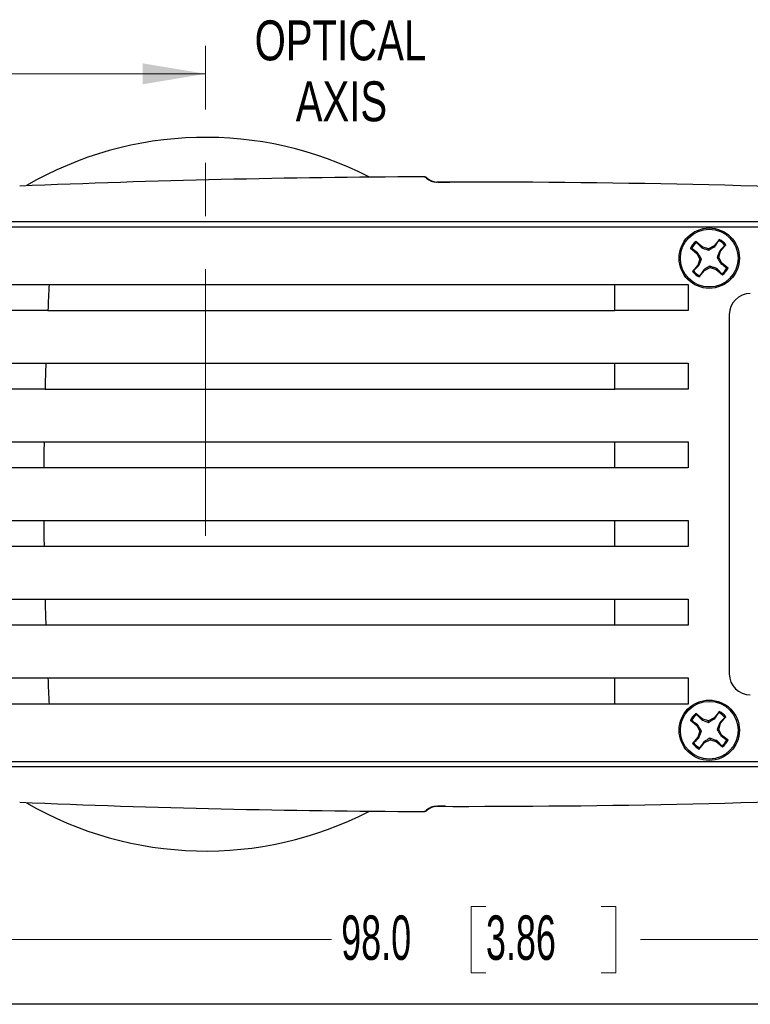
# Model space of a CAD drawing. Header units: millimetres. Extents: x 10 to 272, y 6 to 208.
# Tile 3 of 23: x 59 to 94, y 8 to 55. Entities that reach past the tile are written whole.
import ezdxf

# ---------------------------------------------------------------- set-up
doc = ezdxf.new("R2010")
doc.units = ezdxf.units.MM
doc.linetypes.add('CENTERX2', pattern=[20.32, 12.7, -2.54, 2.54, -2.54])
doc.styles.add('SLDTEXTSTYLE0', font='TXT', dxfattribs={"width": 0.605})
doc.styles.add('SLDTEXTSTYLE3', font='TXT', dxfattribs={"width": 0.75})
doc.dimstyles.new('SLDDIMSTYLE0', dxfattribs={"dimtxt": 2.054655, "dimasz": 3, "dimexe": 0, "dimexo": 0.0625, "dimgap": 0.513664, "dimtad": 0, "dimtih": 1, "dimtoh": 1, "dimdec": 1, "dimlfac": 2, "dimrnd": 1e-09, "dimzin": 12, "dimdsep": 46, "dimtxsty": 'SLDTEXTSTYLE0', "dimsah": 1, "dimcen": 0.09, "dimadec": 0, "dimazin": 3, "dimtfac": 1, "dimtdec": 1, "dimtofl": 0, "dimtmove": 0, "dimatfit": 3, "dimfxl": 1, "dimfrac": 2, "dimtolj": 1, "dimtzin": 12, "dimarcsym": 0})
doc.dimstyles.new('SLDDIMSTYLE2', dxfattribs={"dimtxt": 2.054655, "dimasz": 3, "dimexe": 0, "dimexo": 0.0625, "dimgap": 0.513664, "dimtad": 0, "dimtih": 1, "dimtoh": 1, "dimdec": 1, "dimlfac": 2, "dimrnd": 1e-09, "dimzin": 4, "dimdsep": 46, "dimtxsty": 'SLDTEXTSTYLE0', "dimsah": 1, "dimcen": 0.09, "dimadec": 0, "dimazin": 1, "dimtfac": 1, "dimtdec": 1, "dimtofl": 0, "dimtmove": 0, "dimatfit": 3, "dimfxl": 1, "dimfrac": 2, "dimtolj": 1, "dimtzin": 12, "dimarcsym": 0})

# ---------------------------------------------------------------- blocks, each defined once
blk = doc.blocks.new('_D_15')
at = {"color": 7, "linetype": 'Continuous', "lineweight": 18}
for p, q in [((55.059, 45.775), (55.059, 54.54)), ((46.649, 53.618), (45.943, 53.618)), ((45.943, 53.618), (45.943, 50.462)), ((52.136, 53.618), (52.842, 53.618)), ((52.842, 53.618), (52.842, 50.462)), ((55.059, 52.04), (54.017, 52.04)), ((67.759, 52.04), (55.059, 52.04)), ((45.943, 50.462), (46.649, 50.462)), ((52.842, 50.462), (52.136, 50.462))]:
    blk.add_line(p, q, dxfattribs=at)
for points in [[(55.059, 52.04), (58.059, 51.54), (58.059, 52.54)], [(67.759, 52.04), (64.759, 52.54), (64.759, 51.54)]]:
    blk.add_solid(points, dxfattribs=at)
at = {"color": 7, "linetype": 'Continuous', "lineweight": 18, "char_height": 2.1167, "attachment_point": 1, "style": 'SLDTEXTSTYLE0'}
for s, insert in [('25.4', (39.75, 53.191)), ('1.00', (46.649, 53.191))]:
    blk.add_mtext(s, dxfattribs=dict(at, insert=insert))
blk = doc.blocks.new('_D_19')
at = {"color": 7, "linetype": 'Continuous', "lineweight": 18}
for p, q in [((55.059, 18.235), (55.059, 8.276)), ((104.059, 18.235), (104.059, 8.276)), ((81.118, 12.354), (80.412, 12.354)), ((80.412, 12.354), (80.412, 9.198)), ((86.606, 12.354), (87.311, 12.354)), ((87.311, 12.354), (87.311, 9.198)), ((55.059, 10.776), (73.749, 10.776)), ((104.059, 10.776), (88.487, 10.776)), ((80.412, 9.198), (81.118, 9.198)), ((87.311, 9.198), (86.606, 9.198))]:
    blk.add_line(p, q, dxfattribs=at)
for points in [[(55.059, 10.776), (58.059, 10.276), (58.059, 11.276)], [(104.059, 10.776), (101.059, 11.276), (101.059, 10.276)]]:
    blk.add_solid(points, dxfattribs=at)
at = {"color": 7, "linetype": 'Continuous', "lineweight": 18, "char_height": 2.1167, "attachment_point": 1, "style": 'SLDTEXTSTYLE0'}
for s, insert in [('98.0', (74.219, 11.927)), ('3.86', (81.118, 11.927))]:
    blk.add_mtext(s, dxfattribs=dict(at, insert=insert))
blk = doc.blocks.new('SW_NOTE_9')
at = {"color": 0, "linetype": 'Continuous', "lineweight": 0, "char_height": 1.905, "attachment_point": 2, "style": 'SLDTEXTSTYLE3'}
for s, insert in [('OPTICAL', (5.149, 2.456)), ('AXIS', (5.197, -0.449))]:
    blk.add_mtext(s, dxfattribs=dict(at, insert=insert))

msp = doc.modelspace()

# ---------------------------------------------------------------- linework, layer by layer
at = {"color": 7, "linetype": 'CENTERX2', "lineweight": 18}
msp.add_line((67.759, 30.023), (67.759, 53.371), dxfattribs=at)
at = {"color": 7, "linetype": 'Continuous', "lineweight": 25}
for p, q in [((78.156, 47.126), (78.153, 47.126)), ((78.819, 46.881), (79.401, 46.875)), ((57.39, 45.005), (101.644, 45.005)), ((58.517, 44.755), (100.513, 44.755)), ((92.24, 44.15), (91.986, 43.846)), ((92.22, 44.099), (92.24, 44.15)), ((90.863, 43.735), (91.168, 43.482)), ((90.915, 43.716), (90.863, 43.735)), ((91.428, 43.794), (91.123, 44.048)), ((91.152, 44.001), (91.123, 44.048)), ((91.405, 43.751), (91.428, 43.794)), ((91.718, 43.704), (91.428, 43.794)), ((91.986, 43.846), (91.718, 43.704)), ((91.725, 43.63), (91.718, 43.704)), ((92.018, 43.807), (91.986, 43.846)), ((92.299, 43.586), (92.553, 43.89)), ((92.506, 43.862), (92.553, 43.89)), ((91.207, 43.513), (91.168, 43.482)), ((91.168, 43.482), (91.309, 43.213)), ((91.309, 43.213), (91.219, 42.924)), ((91.384, 43.22), (91.309, 43.213)), ((92.135, 43.289), (92.209, 43.296)), ((92.209, 43.296), (92.299, 43.586)), ((92.35, 43.027), (92.209, 43.296)), ((92.256, 43.609), (92.299, 43.586)), ((91.219, 42.924), (90.966, 42.619)), ((91.263, 42.9), (91.219, 42.924)), ((91.532, 42.663), (91.801, 42.805)), ((91.794, 42.879), (91.801, 42.805)), ((91.801, 42.805), (92.09, 42.715)), ((92.114, 42.758), (92.09, 42.715)), ((92.09, 42.715), (92.395, 42.461)), ((92.312, 42.996), (92.35, 43.027)), ((92.655, 42.774), (92.35, 43.027)), ((92.604, 42.794), (92.655, 42.774)), ((91.013, 42.647), (90.966, 42.619)), ((91.279, 42.359), (91.532, 42.663)), ((91.298, 42.41), (91.279, 42.359)), ((91.501, 42.702), (91.532, 42.663)), ((92.366, 42.508), (92.395, 42.461)), ((60.3, 42.005), (87.259, 42.005)), ((87.259, 40.755), (87.259, 42.005)), ((87.259, 42.005), (90.759, 42.005)), ((90.759, 42.005), (90.759, 40.755)), ((60.239, 40.755), (87.259, 40.755)), ((90.759, 40.755), (87.259, 40.755)), ((92.716, 40.567), (92.716, 23.442)), ((60.142, 38.255), (87.259, 38.255)), ((87.259, 37.005), (87.259, 38.255)), ((87.259, 38.255), (90.759, 38.255)), ((90.759, 38.255), (90.759, 37.005)), ((60.106, 37.005), (87.259, 37.005)), ((90.759, 37.005), (87.259, 37.005)), ((60.058, 34.505), (87.259, 34.505)), ((87.259, 33.255), (87.259, 34.505)), ((87.259, 34.505), (90.759, 34.505)), ((90.759, 34.505), (90.759, 33.255)), ((87.259, 33.255), (60.046, 33.255)), ((90.759, 33.255), (87.259, 33.255)), ((60.046, 30.755), (87.259, 30.755)), ((87.259, 29.505), (87.259, 30.755)), ((87.259, 30.755), (90.759, 30.755)), ((90.759, 30.755), (90.759, 29.505)), ((87.259, 29.505), (60.058, 29.505)), ((90.759, 29.505), (87.259, 29.505)), ((60.106, 27.005), (87.259, 27.005)), ((87.259, 25.755), (87.259, 27.005)), ((87.259, 27.005), (90.759, 27.005)), ((90.759, 27.005), (90.759, 25.755)), ((87.259, 25.755), (60.142, 25.755)), ((90.759, 25.755), (87.259, 25.755)), ((60.239, 23.255), (87.259, 23.255)), ((87.259, 22.005), (87.259, 23.255)), ((87.259, 23.255), (90.759, 23.255)), ((90.759, 23.255), (90.759, 22.005)), ((87.259, 22.005), (60.3, 22.005)), ((90.759, 22.005), (87.259, 22.005)), ((92.24, 21.65), (91.986, 21.346)), ((92.22, 21.599), (92.24, 21.65)), ((90.863, 21.235), (91.168, 20.982)), ((90.915, 21.216), (90.863, 21.235)), ((91.428, 21.294), (91.123, 21.548)), ((91.152, 21.501), (91.123, 21.548)), ((91.405, 21.251), (91.428, 21.294)), ((91.718, 21.204), (91.428, 21.294)), ((91.986, 21.346), (91.718, 21.204)), ((91.725, 21.13), (91.718, 21.204)), ((92.018, 21.307), (91.986, 21.346)), ((92.299, 21.086), (92.553, 21.39)), ((92.506, 21.362), (92.553, 21.39)), ((91.207, 21.013), (91.168, 20.982)), ((91.168, 20.982), (91.309, 20.713)), ((91.309, 20.713), (91.219, 20.424)), ((91.384, 20.72), (91.309, 20.713)), ((92.135, 20.789), (92.209, 20.796)), ((92.209, 20.796), (92.299, 21.086)), ((92.35, 20.527), (92.209, 20.796)), ((92.256, 21.109), (92.299, 21.086)), ((91.219, 20.424), (90.966, 20.119)), ((91.263, 20.4), (91.219, 20.424)), ((91.501, 20.202), (91.532, 20.163)), ((91.532, 20.163), (91.801, 20.305)), ((91.794, 20.379), (91.801, 20.305)), ((91.801, 20.305), (92.09, 20.215)), ((92.114, 20.258), (92.09, 20.215)), ((92.09, 20.215), (92.395, 19.961)), ((92.312, 20.496), (92.35, 20.527)), ((92.655, 20.274), (92.35, 20.527)), ((92.604, 20.294), (92.655, 20.274)), ((91.013, 20.147), (90.966, 20.119)), ((91.279, 19.859), (91.532, 20.163)), ((91.298, 19.91), (91.279, 19.859)), ((92.366, 20.008), (92.395, 19.961)), ((100.513, 19.255), (58.517, 19.255)), ((101.644, 19.005), (57.39, 19.005)), ((79.195, 17.132), (78.819, 17.128)), ((78.153, 16.883), (78.156, 16.883)), ((270.088, 7.692), (10.088, 7.692))]:
    msp.add_line(p, q, dxfattribs=at)
for centre, radius in [((91.759, 43.255), 1.438), ((91.759, 43.255), 1.375), ((91.759, 20.755), 1.438), ((91.759, 20.755), 1.375)]:
    msp.add_circle(centre, radius, dxfattribs=at)
for centre, radius, start, end in [((67.759, 32.005), 17.007, 62.7738, 120.1206), ((80.009, -452.867), 500, 90.21715, 92.42006), ((78.115, 46.879), 0.25, 48.7696, 90.2171), ((78.157, 46.876), 0.25, 48.7648, 90.2123), ((78.158, 46.879), 0.25, 48.7648, 90.2123), ((78.774, 47.631), 0.75, 228.7696, 270.1414), ((78.817, 47.631), 0.75, 228.7648, 270.1365), ((78.816, 47.628), 0.75, 228.7648, 264.3627), ((80.009, -452.867), 499.75, 87.34403, 90.14137), ((91.759, 43.255), 1.017, 38.7109, 61.7848), ((91.759, 43.255), 1.017, 128.7109, 151.7848), ((91.759, 43.255), 0.962, 129.1296, 151.3661), ((91.759, 43.255), 0.962, 39.1296, 61.3661), ((91.759, 43.255), 0.962, 309.1296, 331.3661), ((91.759, 43.255), 1.017, 308.7109, 331.7848), ((91.759, 43.255), 1.017, 218.7109, 241.7848), ((91.759, 43.255), 0.962, 219.1296, 241.3661), ((253.759, 32.005), 193.718, 177.04099, 177.41114), ((93.716, 40.567), 1, 90, 180), ((253.759, 32.005), 193.718, 178.15112, 178.52099), ((253.759, 32.005), 193.718, 179.26056, 179.63029), ((253.759, 32.005), 193.718, 180.36971, 180.73944), ((253.759, 32.005), 193.718, 181.47901, 181.84888), ((253.759, 32.005), 193.718, 182.58886, 182.95901), ((93.716, 23.442), 1, 180, 270), ((91.759, 20.755), 0.962, 39.1296, 61.3661), ((91.759, 20.755), 1.017, 38.7109, 61.7848), ((91.759, 20.755), 1.017, 128.7109, 151.7848), ((91.759, 20.755), 0.962, 129.1296, 151.3661), ((91.759, 20.755), 0.962, 309.1296, 331.3661), ((91.759, 20.755), 1.017, 308.7109, 331.7848), ((91.759, 20.755), 1.017, 218.7109, 241.7848), ((91.759, 20.755), 0.962, 219.1296, 241.3661), ((80.009, 516.877), 499.75, 269.85863, 272.65597), ((80.009, 516.877), 500, 267.57994, 269.78285), ((67.759, 32.005), 17.007, 239.8794, 297.2262), ((78.115, 17.13), 0.25, 269.7829, 311.2304), ((78.157, 17.133), 0.25, 269.7877, 311.2352), ((78.158, 17.13), 0.25, 269.7877, 311.2352), ((78.774, 16.378), 0.75, 89.8586, 131.2304), ((78.817, 16.378), 0.75, 89.8635, 131.2352), ((78.816, 16.381), 0.75, 95.6373, 131.2352)]:
    msp.add_arc(centre, radius, start, end, dxfattribs=at)
for points in [[(91.207, 43.513), (91.109, 43.581), (91.012, 43.648), (90.915, 43.716)], [(91.152, 44.001), (91.236, 43.918), (91.32, 43.834), (91.405, 43.751)], [(92.018, 43.807), (92.085, 43.905), (92.153, 44.002), (92.22, 44.099)], [(92.506, 43.862), (92.422, 43.778), (92.339, 43.694), (92.256, 43.609)], [(91.013, 42.647), (91.096, 42.731), (91.179, 42.815), (91.263, 42.9)], [(92.366, 42.508), (92.282, 42.591), (92.198, 42.675), (92.114, 42.758)], [(92.312, 42.996), (92.409, 42.928), (92.507, 42.861), (92.604, 42.794)], [(91.501, 42.702), (91.433, 42.604), (91.366, 42.507), (91.298, 42.41)], [(92.018, 21.307), (92.085, 21.405), (92.153, 21.502), (92.22, 21.599)], [(91.207, 21.013), (91.109, 21.081), (91.012, 21.148), (90.915, 21.216)], [(91.152, 21.501), (91.236, 21.418), (91.32, 21.334), (91.405, 21.251)], [(92.506, 21.362), (92.422, 21.278), (92.339, 21.194), (92.256, 21.109)], [(91.013, 20.147), (91.096, 20.231), (91.179, 20.315), (91.263, 20.4)], [(91.501, 20.202), (91.433, 20.104), (91.366, 20.007), (91.298, 19.91)], [(92.366, 20.008), (92.282, 20.091), (92.198, 20.175), (92.114, 20.258)], [(92.312, 20.496), (92.409, 20.428), (92.507, 20.361), (92.604, 20.294)]]:
    msp.add_open_spline(points, degree=3, dxfattribs=at)
for points, knots in [([(91.405, 43.751), (91.454, 43.731), (91.504, 43.712), (91.609, 43.672), (91.663, 43.652), (91.725, 43.63)], [0, 0, 0, 0, 0.5, 0.5, 1, 1, 1, 1]), ([(91.725, 43.63), (91.781, 43.662), (91.831, 43.692), (91.927, 43.751), (91.973, 43.779), (92.018, 43.807)], [0, 0, 0, 0, 0.5, 0.5, 1, 1, 1, 1]), ([(91.384, 43.22), (91.352, 43.276), (91.322, 43.326), (91.263, 43.422), (91.235, 43.468), (91.207, 43.513)], [0, 0, 0, 0, 0.5, 0.5, 1, 1, 1, 1]), ([(91.263, 42.9), (91.282, 42.949), (91.302, 43), (91.342, 43.105), (91.362, 43.159), (91.384, 43.22)], [0, 0, 0, 0, 0.5, 0.5, 1, 1, 1, 1]), ([(92.256, 43.609), (92.236, 43.56), (92.217, 43.51), (92.177, 43.405), (92.156, 43.35), (92.135, 43.289)], [0, 0, 0, 0, 0.5, 0.5, 1, 1, 1, 1]), ([(92.135, 43.289), (92.167, 43.233), (92.197, 43.183), (92.255, 43.087), (92.284, 43.041), (92.312, 42.996)], [0, 0, 0, 0, 0.5, 0.5, 1, 1, 1, 1]), ([(91.794, 42.879), (91.738, 42.847), (91.688, 42.817), (91.592, 42.759), (91.546, 42.73), (91.501, 42.702)], [0, 0, 0, 0, 0.5, 0.5, 1, 1, 1, 1]), ([(92.114, 42.758), (92.065, 42.778), (92.014, 42.797), (91.909, 42.837), (91.855, 42.858), (91.794, 42.879)], [0, 0, 0, 0, 0.5, 0.5, 1, 1, 1, 1]), ([(56.795, 42.005), (56.795, 42.005), (56.818, 42.005), (56.885, 42.005), (56.912, 42.005), (56.979, 42.005), (57.018, 42.005), (57.15, 42.005), (57.258, 42.005), (57.512, 42.005), (57.66, 42.005), (57.983, 42.005), (58.159, 42.005), (58.446, 42.005), (58.546, 42.005), (58.748, 42.005), (58.851, 42.005), (59.167, 42.005), (59.387, 42.005), (59.84, 42.005), (60.069, 42.005), (60.3, 42.005)], [0, 0, 0, 0, 0.125, 0.125, 0.1875, 0.1875, 0.25, 0.25, 0.375, 0.375, 0.5, 0.5, 0.625, 0.625, 0.6875, 0.6875, 0.75, 0.75, 0.875, 0.875, 1, 1, 1, 1]), ([(60.239, 40.755), (60.008, 40.755), (59.781, 40.755), (59.445, 40.755), (59.334, 40.755), (59.114, 40.755), (59.005, 40.755), (58.687, 40.755), (58.486, 40.755), (58.105, 40.755), (57.925, 40.755), (57.602, 40.755), (57.457, 40.755), (57.264, 40.755), (57.205, 40.755), (57.096, 40.755), (57.048, 40.755), (56.916, 40.755), (56.849, 40.755), (56.758, 40.755), (56.736, 40.755), (56.736, 40.755)], [0, 0, 0, 0, 0.125, 0.125, 0.1875, 0.1875, 0.25, 0.25, 0.375, 0.375, 0.5, 0.5, 0.625, 0.625, 0.6875, 0.6875, 0.75, 0.75, 0.875, 0.875, 1, 1, 1, 1]), ([(56.641, 38.255), (56.641, 38.255), (56.663, 38.255), (56.73, 38.255), (56.758, 38.255), (56.824, 38.255), (56.863, 38.255), (56.995, 38.255), (57.102, 38.255), (57.356, 38.255), (57.504, 38.255), (57.827, 38.255), (58.003, 38.255), (58.29, 38.255), (58.389, 38.255), (58.591, 38.255), (58.694, 38.255), (59.01, 38.255), (59.23, 38.255), (59.683, 38.255), (59.911, 38.255), (60.142, 38.255)], [0, 0, 0, 0, 0.125, 0.125, 0.1875, 0.1875, 0.25, 0.25, 0.375, 0.375, 0.5, 0.5, 0.625, 0.625, 0.6875, 0.6875, 0.75, 0.75, 0.875, 0.875, 1, 1, 1, 1]), ([(60.106, 37.005), (59.875, 37.005), (59.648, 37.005), (59.312, 37.005), (59.201, 37.005), (58.982, 37.005), (58.872, 37.005), (58.554, 37.005), (58.353, 37.005), (57.973, 37.005), (57.793, 37.005), (57.47, 37.005), (57.325, 37.005), (57.133, 37.005), (57.073, 37.005), (56.965, 37.005), (56.916, 37.005), (56.785, 37.005), (56.718, 37.005), (56.628, 37.005), (56.605, 37.005), (56.605, 37.005)], [0, 0, 0, 0, 0.125, 0.125, 0.1875, 0.1875, 0.25, 0.25, 0.375, 0.375, 0.5, 0.5, 0.625, 0.625, 0.6875, 0.6875, 0.75, 0.75, 0.875, 0.875, 1, 1, 1, 1]), ([(56.557, 34.505), (56.557, 34.505), (56.58, 34.505), (56.647, 34.505), (56.674, 34.505), (56.741, 34.505), (56.78, 34.505), (56.912, 34.505), (57.019, 34.505), (57.273, 34.505), (57.42, 34.505), (57.743, 34.505), (57.919, 34.505), (58.206, 34.505), (58.305, 34.505), (58.507, 34.505), (58.61, 34.505), (58.926, 34.505), (59.146, 34.505), (59.598, 34.505), (59.826, 34.505), (60.058, 34.505)], [0, 0, 0, 0, 0.125, 0.125, 0.1875, 0.1875, 0.25, 0.25, 0.375, 0.375, 0.5, 0.5, 0.625, 0.625, 0.6875, 0.6875, 0.75, 0.75, 0.875, 0.875, 1, 1, 1, 1]), ([(60.046, 33.255), (59.814, 33.255), (59.587, 33.255), (59.252, 33.255), (59.141, 33.255), (58.921, 33.255), (58.812, 33.255), (58.494, 33.255), (58.293, 33.255), (57.913, 33.255), (57.733, 33.255), (57.41, 33.255), (57.265, 33.255), (57.073, 33.255), (57.014, 33.255), (56.906, 33.255), (56.857, 33.255), (56.726, 33.255), (56.658, 33.255), (56.568, 33.255), (56.545, 33.255), (56.545, 33.255)], [0, 0, 0, 0, 0.125, 0.125, 0.1875, 0.1875, 0.25, 0.25, 0.375, 0.375, 0.5, 0.5, 0.625, 0.625, 0.6875, 0.6875, 0.75, 0.75, 0.875, 0.875, 1, 1, 1, 1]), ([(56.545, 30.755), (56.545, 30.755), (56.568, 30.755), (56.635, 30.755), (56.662, 30.755), (56.729, 30.755), (56.768, 30.755), (56.9, 30.755), (57.007, 30.755), (57.261, 30.755), (57.408, 30.755), (57.731, 30.755), (57.907, 30.755), (58.194, 30.755), (58.293, 30.755), (58.495, 30.755), (58.598, 30.755), (58.914, 30.755), (59.134, 30.755), (59.586, 30.755), (59.814, 30.755), (60.046, 30.755)], [0, 0, 0, 0, 0.125, 0.125, 0.1875, 0.1875, 0.25, 0.25, 0.375, 0.375, 0.5, 0.5, 0.625, 0.625, 0.6875, 0.6875, 0.75, 0.75, 0.875, 0.875, 1, 1, 1, 1]), ([(60.058, 29.505), (59.826, 29.505), (59.599, 29.505), (59.264, 29.505), (59.153, 29.505), (58.933, 29.505), (58.824, 29.505), (58.506, 29.505), (58.305, 29.505), (57.925, 29.505), (57.745, 29.505), (57.422, 29.505), (57.277, 29.505), (57.085, 29.505), (57.026, 29.505), (56.917, 29.505), (56.869, 29.505), (56.738, 29.505), (56.67, 29.505), (56.58, 29.505), (56.557, 29.505), (56.557, 29.505)], [0, 0, 0, 0, 0.125, 0.125, 0.1875, 0.1875, 0.25, 0.25, 0.375, 0.375, 0.5, 0.5, 0.625, 0.625, 0.6875, 0.6875, 0.75, 0.75, 0.875, 0.875, 1, 1, 1, 1]), ([(56.605, 27.005), (56.605, 27.005), (56.628, 27.005), (56.694, 27.005), (56.722, 27.005), (56.788, 27.005), (56.828, 27.005), (56.959, 27.005), (57.067, 27.005), (57.321, 27.005), (57.468, 27.005), (57.791, 27.005), (57.967, 27.005), (58.254, 27.005), (58.353, 27.005), (58.555, 27.005), (58.658, 27.005), (58.974, 27.005), (59.194, 27.005), (59.646, 27.005), (59.875, 27.005), (60.106, 27.005)], [0, 0, 0, 0, 0.125, 0.125, 0.1875, 0.1875, 0.25, 0.25, 0.375, 0.375, 0.5, 0.5, 0.625, 0.625, 0.6875, 0.6875, 0.75, 0.75, 0.875, 0.875, 1, 1, 1, 1]), ([(60.142, 25.755), (59.911, 25.755), (59.684, 25.755), (59.348, 25.755), (59.238, 25.755), (59.018, 25.755), (58.909, 25.755), (58.591, 25.755), (58.39, 25.755), (58.009, 25.755), (57.829, 25.755), (57.506, 25.755), (57.361, 25.755), (57.169, 25.755), (57.109, 25.755), (57.001, 25.755), (56.952, 25.755), (56.821, 25.755), (56.754, 25.755), (56.663, 25.755), (56.641, 25.755), (56.641, 25.755)], [0, 0, 0, 0, 0.125, 0.125, 0.1875, 0.1875, 0.25, 0.25, 0.375, 0.375, 0.5, 0.5, 0.625, 0.625, 0.6875, 0.6875, 0.75, 0.75, 0.875, 0.875, 1, 1, 1, 1]), ([(56.736, 23.255), (56.736, 23.255), (56.758, 23.255), (56.825, 23.255), (56.853, 23.255), (56.92, 23.255), (56.959, 23.255), (57.09, 23.255), (57.198, 23.255), (57.452, 23.255), (57.6, 23.255), (57.923, 23.255), (58.099, 23.255), (58.386, 23.255), (58.486, 23.255), (58.688, 23.255), (58.791, 23.255), (59.107, 23.255), (59.327, 23.255), (59.779, 23.255), (60.008, 23.255), (60.239, 23.255)], [0, 0, 0, 0, 0.125, 0.125, 0.1875, 0.1875, 0.25, 0.25, 0.375, 0.375, 0.5, 0.5, 0.625, 0.625, 0.6875, 0.6875, 0.75, 0.75, 0.875, 0.875, 1, 1, 1, 1]), ([(60.3, 22.005), (60.069, 22.005), (59.841, 22.005), (59.506, 22.005), (59.395, 22.005), (59.175, 22.005), (59.065, 22.005), (58.747, 22.005), (58.546, 22.005), (58.165, 22.005), (57.985, 22.005), (57.662, 22.005), (57.516, 22.005), (57.324, 22.005), (57.264, 22.005), (57.156, 22.005), (57.107, 22.005), (56.976, 22.005), (56.908, 22.005), (56.818, 22.005), (56.795, 22.005), (56.795, 22.005)], [0, 0, 0, 0, 0.125, 0.125, 0.1875, 0.1875, 0.25, 0.25, 0.375, 0.375, 0.5, 0.5, 0.625, 0.625, 0.6875, 0.6875, 0.75, 0.75, 0.875, 0.875, 1, 1, 1, 1]), ([(91.405, 21.251), (91.454, 21.231), (91.504, 21.212), (91.609, 21.172), (91.663, 21.152), (91.725, 21.13)], [0, 0, 0, 0, 0.5, 0.5, 1, 1, 1, 1]), ([(91.725, 21.13), (91.781, 21.162), (91.831, 21.192), (91.927, 21.251), (91.973, 21.279), (92.018, 21.307)], [0, 0, 0, 0, 0.5, 0.5, 1, 1, 1, 1]), ([(91.384, 20.72), (91.352, 20.776), (91.322, 20.826), (91.263, 20.922), (91.235, 20.968), (91.207, 21.013)], [0, 0, 0, 0, 0.5, 0.5, 1, 1, 1, 1]), ([(91.263, 20.4), (91.282, 20.449), (91.302, 20.5), (91.342, 20.605), (91.362, 20.659), (91.384, 20.72)], [0, 0, 0, 0, 0.5, 0.5, 1, 1, 1, 1]), ([(92.256, 21.109), (92.236, 21.06), (92.217, 21.01), (92.177, 20.905), (92.156, 20.85), (92.135, 20.789)], [0, 0, 0, 0, 0.5, 0.5, 1, 1, 1, 1]), ([(92.135, 20.789), (92.167, 20.733), (92.197, 20.683), (92.255, 20.587), (92.284, 20.541), (92.312, 20.496)], [0, 0, 0, 0, 0.5, 0.5, 1, 1, 1, 1]), ([(91.794, 20.379), (91.738, 20.347), (91.688, 20.317), (91.592, 20.259), (91.546, 20.23), (91.501, 20.202)], [0, 0, 0, 0, 0.5, 0.5, 1, 1, 1, 1]), ([(92.114, 20.258), (92.065, 20.278), (92.014, 20.297), (91.909, 20.337), (91.855, 20.358), (91.794, 20.379)], [0, 0, 0, 0, 0.5, 0.5, 1, 1, 1, 1])]:
    msp.add_open_spline(points, degree=3, knots=knots, dxfattribs=at)

# ---------------------------------------------------------------- block references
at = {"color": 7, "linetype": 'Continuous', "lineweight": 0}
msp.add_blockref('SW_NOTE_9', (69.033, 52.131), dxfattribs=at)

# ---------------------------------------------------------------- dimensions: what is measured, and where the dimension line sits
at = {"color": 7, "linetype": 'Continuous', "lineweight": 18}
for base, p1, p2, dimstyle, picture, middle in [((67.759, 52.04), (55.059, 44.505), (67.759, 53.371), 'SLDDIMSTYLE0', '_D_15', (46.649, 52.04)), ((104.059, 10.776), (55.059, 19.505), (104.059, 19.505), 'SLDDIMSTYLE2', '_D_19', (81.118, 10.776))]:
    dim = msp.add_linear_dim(base=base, p1=p1, p2=p2, dimstyle=dimstyle, dxfattribs=at)
    dim.commit()
    dim.dimension.update_dxf_attribs({"geometry": picture, "text_midpoint": middle, "dimtype": 160})

doc.saveas('drawing.dxf')
